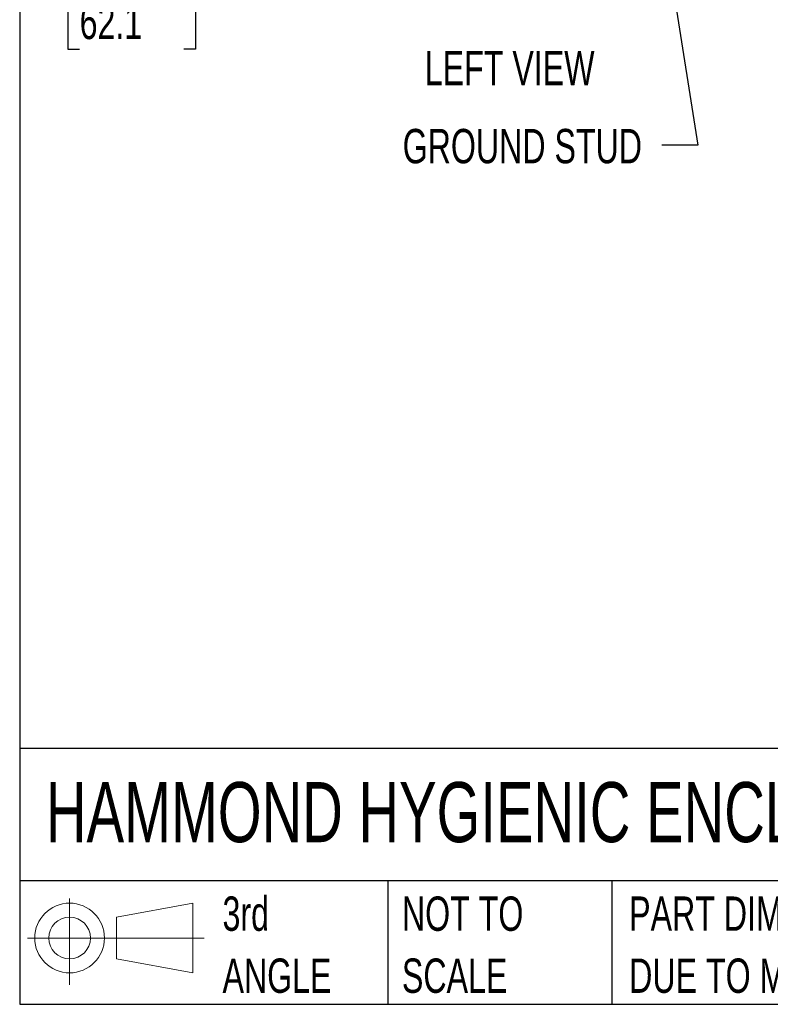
# Model space of a CAD drawing. Header units: inches. Extents: x 0.2 to 10.8, y 0.2 to 8.2.
# Tile 1 of 156: x 0.2 to 2.1, y 0.2 to 2.6. Entities that reach past the tile are written whole.
import ezdxf

# ---------------------------------------------------------------- set-up
doc = ezdxf.new("R2010")
doc.units = ezdxf.units.IN
doc.header["$MEASUREMENT"] = 0
doc.layers.add('DIMENSIONS', color=140, linetype='Continuous')
doc.layers.add('TEXT', color=140, linetype='Continuous')
doc.styles.add('SLDTEXTSTYLE0', font='TXT', dxfattribs={"width": 0.7})
doc.dimstyles.new('SLDDIMSTYLE1', dxfattribs={"dimtxt": 0.084961, "dimasz": 0.13, "dimexe": 0, "dimexo": 0.0625, "dimgap": 0.02124, "dimtad": 0, "dimtih": 1, "dimtoh": 1, "dimlfac": 20, "dimrnd": 1e-09, "dimzin": 12, "dimdsep": 46, "dimtxsty": 'SLDTEXTSTYLE0', "dimsah": 1, "dimcen": 0.09, "dimadec": 0, "dimazin": 3, "dimtfac": 1, "dimtmove": 0, "dimatfit": 0, "dimfxl": 0, "dimfrac": 2, "dimtolj": 1, "dimtzin": 12, "dimarcsym": 0})
doc.dimstyles.new('SLDDIMSTYLE3', dxfattribs={"dimtxt": 0.18, "dimasz": 0.13, "dimexe": 0, "dimexo": 0.0625, "dimgap": 0, "dimtad": 0, "dimtih": 1, "dimtoh": 1, "dimdec": 0, "dimrnd": 1e-09, "dimzin": 0, "dimdsep": 46, "dimtxsty": 'Standard', "dimsah": 1, "dimcen": 0.09, "dimadec": 0, "dimazin": 0, "dimtfac": 0.13, "dimtdec": 0, "dimtofl": 0, "dimtmove": 0, "dimatfit": 3, "dimfxl": 0, "dimfrac": 2, "dimtolj": 1, "dimtzin": 0, "dimarcsym": 0})

# ---------------------------------------------------------------- blocks, each defined once
blk = doc.blocks.new('Block11')
at = {"color": 7, "linetype": 'Continuous', "lineweight": 18}
for p, q in [((0.1019, 0.2091), (0.1019, 0)), ((0.2157, 0.1641), (0.4006, 0.1981)), ((0.4006, 0.1981), (0.4006, 0.0288)), ((0.2157, 0.0628), (0.2157, 0.1641)), ((0, 0.1135), (0.4281, 0.1135)), ((0.2157, 0.0628), (0.4006, 0.0288))]:
    blk.add_line(p, q, dxfattribs=at)
for radius in [0.0846, 0.0506]:
    blk.add_circle((0.1019, 0.1135), radius, dxfattribs=at)
blk = doc.blocks.new('Block12')
at = {"color": 7, "linetype": 'Continuous'}
blk.add_blockref('Block11', (0, 0), dxfattribs=at)
blk = doc.blocks.new('SW_NOTE_0_3')
at = {"layer": 'TEXT', "color": 0, "char_height": 0.083333, "attachment_point": 1, "style": 'SLDTEXTSTYLE0'}
for s, insert in [('PART DIMENSIONS MAY DIFFER SLIGHTLY', (0, 0.1074)), ("DUE TO MANUFACTURER'S VARIANCES", (0, -0.0431))]:
    blk.add_mtext(s, dxfattribs=dict(at, insert=insert))
blk = doc.blocks.new('SW_NOTE_0_4')
at = {"layer": 'TEXT', "color": 0, "char_height": 0.08333, "attachment_point": 1, "style": 'SLDTEXTSTYLE0'}
for s, insert in [('NOT TO', (0, 0.1074)), ('SCALE', (0, -0.0431))]:
    blk.add_mtext(s, dxfattribs=dict(at, insert=insert))
blk = doc.blocks.new('SW_NOTE_0_5')
at = {"layer": 'TEXT', "color": 0, "char_height": 0.08333, "attachment_point": 1, "style": 'SLDTEXTSTYLE0'}
for s, insert in [('3rd', (0, 0.1074)), ('ANGLE', (0, -0.0431))]:
    blk.add_mtext(s, dxfattribs=dict(at, insert=insert))
blk = doc.blocks.new('_D_5')
at = {"layer": 'DIMENSIONS'}
for p, q in [((0.9167, 3.1744), (0.9167, 3.4244)), ((1.7461, 3.1744), (0.7917, 3.1744)), ((1.0081, 3.0522), (0.7917, 3.0522)), ((0.9167, 2.7031), (0.9167, 3.0522)), ((0.3955, 2.7031), (0.3669, 2.7031)), ((0.3669, 2.7031), (0.3669, 2.5681)), ((0.6479, 2.7031), (0.6765, 2.7031)), ((0.6765, 2.7031), (0.6765, 2.5681)), ((0.8011, 2.7031), (0.9167, 2.7031)), ((0.3669, 2.5681), (0.3955, 2.5681)), ((0.6765, 2.5681), (0.6479, 2.5681))]:
    blk.add_line(p, q, dxfattribs=at)
for points in [[(0.9167, 3.1744), (0.9367, 3.3044), (0.8967, 3.3044)], [(0.9167, 3.0522), (0.8967, 2.9222), (0.9367, 2.9222)]]:
    blk.add_solid(points, dxfattribs=at)
at = {"layer": 'DIMENSIONS', "char_height": 0.08333, "attachment_point": 1, "style": 'SLDTEXTSTYLE0'}
for s, insert in [('2.45', (0.3955, 2.8296)), ('62.1', (0.3955, 2.6755))]:
    blk.add_mtext(s, dxfattribs=dict(at, insert=insert))

msp = doc.modelspace()

# ---------------------------------------------------------------- linework, layer by layer
at = {"layer": 'TEXT'}
for p, q in [((0.25, 8.25), (0.25, 0.25)), ((10.75, 0.8711066), (0.25, 0.8711066)), ((10.75, 0.55), (0.25, 0.55)), ((1.1434934, 0.55), (1.1434934, 0.25)), ((1.6865112, 0.55), (1.6865112, 0.25)), ((0.25, 0.25), (10.75, 0.25))]:
    msp.add_line(p, q, dxfattribs=at)

# ---------------------------------------------------------------- block references
for name, p in [('Block12', (0.2692102, 0.2973959)), ('SW_NOTE_0_5', (0.7421429, 0.4042537)), ('SW_NOTE_0_4', (1.17743, 0.4042537)), ('SW_NOTE_0_3', (1.7288399, 0.4042537))]:
    msp.add_blockref(name, p, dxfattribs=at)

# ---------------------------------------------------------------- texts
at = {"layer": 'DIMENSIONS', "insert": (1.7599477, 2.3741613), "char_height": 0.083333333, "attachment_point": 3, "style": 'SLDTEXTSTYLE0'}
msp.add_mtext('GROUND STUD', dxfattribs=at)
at = {"layer": 'TEXT', "style": 'SLDTEXTSTYLE0'}
for s, insert, char_height, attachment_point in [('LEFT VIEW', (1.4389377, 2.5636426), 0.08333333, 2), ('HAMMOND HYGIENIC ENCLOSURES', (0.3136116, 0.7892674), 0.145833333, 1)]:
    msp.add_mtext(s, dxfattribs=dict(at, insert=insert, char_height=char_height, attachment_point=attachment_point))

# ---------------------------------------------------------------- dimensions: what is measured, and where the dimension line sits
at = {"layer": 'DIMENSIONS'}
dim = msp.add_linear_dim(base=(0.9167443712, 3.0521523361), p1=(1.7961460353, 3.1744023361), p2=(1.0580710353, 3.0521523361), angle=90, dimstyle='SLDDIMSTYLE1', dxfattribs=at)
dim.commit()
dim.dimension.update_dxf_attribs({"geometry": '_D_5', "text_midpoint": (0.9167443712, 2.7031219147), "dimtype": 160})

# ---------------------------------------------------------------- leaders
msp.add_leader([(1.7683461, 3.1372287), (1.8952644, 2.3349042), (1.8077827, 2.3349042)], dimstyle='SLDDIMSTYLE3', dxfattribs=at)

doc.saveas('drawing.dxf')
